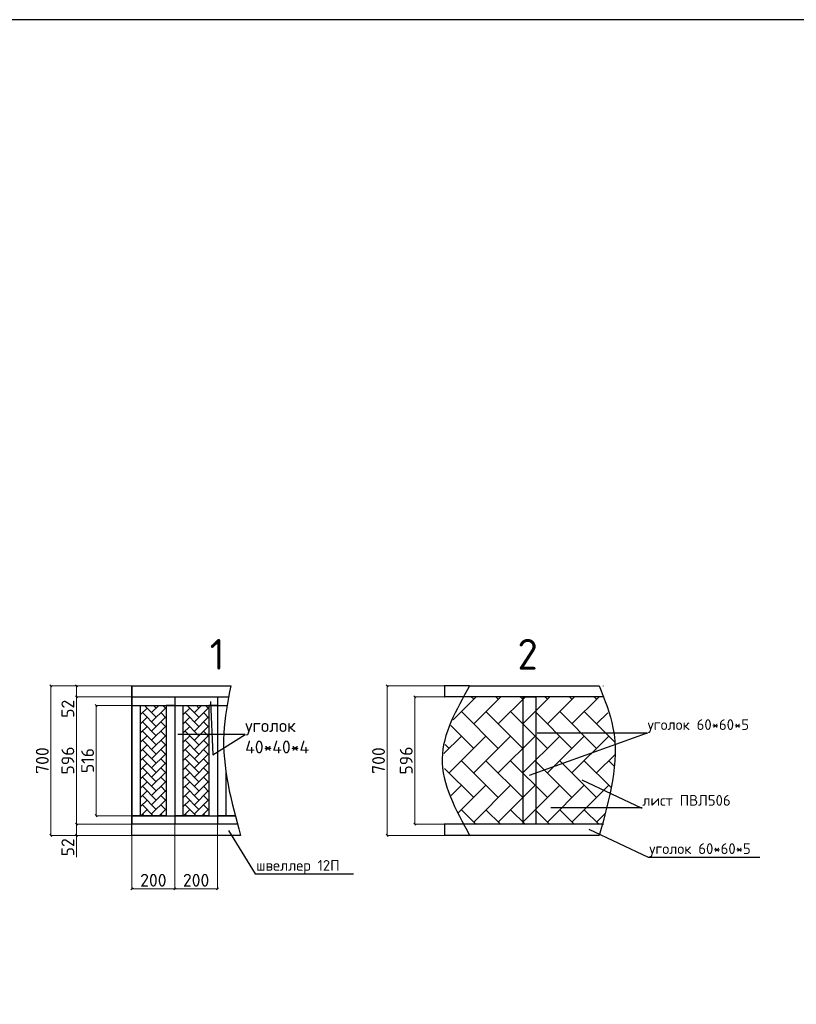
# Model space of a CAD drawing. Header units: millimetres. Extents: x -34827 to 118056, y 11959 to 116489.
# Tile 25 of 105: x 11011 to 29174, y 93449 to 116489. Entities that reach past the tile are written whole.
import ezdxf
from ezdxf import colors
from ezdxf.entities.mleader import LeaderData, LeaderLine
from ezdxf.math import Vec2, Vec3

# ---------------------------------------------------------------- set-up
doc = ezdxf.new("R2010")
doc.units = ezdxf.units.MM
doc.layers.add('Осн. контур о', color=7, linetype='Continuous')
doc.layers.add('Основные', color=7, linetype='Continuous')
doc.layers.add('Размеры', color=7, linetype='Continuous', lineweight=15)
doc.styles.add('KDIMTEXTSTYLE', font='GOST_AU.SHX', dxfattribs={"width": 0.96, "oblique": 15, "height": 5})
doc.styles.get("Standard").update_dxf_attribs({"font": 'isocpeur.ttf'})
doc.styles.add('Геннадий 1000', font='isocpeur.ttf', dxfattribs={"height": 300})
doc.dimstyles.new('Копия KDIMSTYLE (1.00)', dxfattribs={"dimtxt": 5, "dimasz": 1, "dimexe": 2, "dimexo": 0, "dimgap": 1, "dimtad": 1, "dimlfac": 100, "dimzin": 9, "dimtxsty": 'KDIMTEXTSTYLE', "dimblk": 'OBLIQUE', "dimcen": 0, "dimdle": 1, "dimadec": 0, "dimazin": 0, "dimtfac": 0.667, "dimtmove": 0, "dimatfit": 3, "dimldrblk": 'OBLIQUE', "dimfxl": 1, "dimtvp": 1, "dimtolj": 1, "dimtzin": 0, "dimarcsym": 0})
doc.dimstyles.new('Размер 1000', dxfattribs={"dimtxt": 300, "dimasz": 50, "dimexe": 0.18, "dimexo": 0.0625, "dimgap": 50, "dimtad": 1, "dimdec": 0, "dimrnd": 1, "dimzin": 0, "dimdsep": 46, "dimtxsty": 'Standard', "dimblk": 'OBLIQUE', "dimcen": -0.09, "dimclrd": 5, "dimclre": 5, "dimclrt": 5, "dimadec": 0, "dimazin": 0, "dimtfac": 1, "dimtdec": 0, "dimtofl": 0, "dimtmove": 0, "dimatfit": 3, "dimldrblk": 'OBLIQUE', "dimfxl": 1, "dimtolj": 1, "dimtzin": 0, "dimlwd": 13, "dimlwe": 13, "dimarcsym": 0})

# ---------------------------------------------------------------- blocks, each defined once
blk = doc.blocks.new('_Oblique')
at = {"color": 0, "linetype": 'ByBlock', "lineweight": -2}
blk.add_line((-0.5, -0.5), (0.5, 0.5), dxfattribs=at)
blk = doc.blocks.new('*D238')
at = {"layer": 'Defpoints', "color": 0, "transparency": 16777216}
for p in [(21533.82256130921, 100903.3431322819), (19603.12049554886, 97403.34313228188), (21533.82256130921, 97403.34313228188)]:
    blk.add_point(p, dxfattribs=at)
at = {"layer": 'Размеры', "color": 5, "lineweight": 13, "transparency": 16777216}
for p, q in [((21533.76006130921, 100903.3431322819), (19602.94049554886, 100903.3431322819)), ((19603.12049554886, 100903.3431322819), (19603.12049554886, 97403.34313228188)), ((21533.76006130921, 97403.34313228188), (19602.94049554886, 97403.34313228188))]:
    blk.add_line(p, q, dxfattribs=at)
at = {"layer": 'Размеры', "color": 5, "lineweight": 13, "transparency": 16777216, "xscale": 50, "yscale": 50, "zscale": 50}
for p, rotation in [((19603.12049554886, 100903.3431322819), 90), ((19603.12049554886, 97403.34313228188), 270)]:
    blk.add_blockref('_Oblique', p, dxfattribs=dict(at, rotation=rotation))
at = {"layer": 'Размеры', "color": 5, "transparency": 16777216, "insert": (19403.12049554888, 99153.34313228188), "char_height": 300, "attachment_point": 5, "rotation": 90}
blk.add_mtext('\\A1;700', dxfattribs=at)
blk = doc.blocks.new('*D174')
at = {"layer": 'Defpoints', "color": 0, "transparency": 16777216}
for p in [(21533.82256130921, 97663.34313227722), (20942.44514062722, 97403.34313228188), (21533.82256130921, 97403.34313228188)]:
    blk.add_point(p, dxfattribs=at)
at = {"layer": 'Размеры', "color": 0, "lineweight": -2, "transparency": 16777216}
for p, q in [((21533.82256130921, 97663.34313227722), (20940.44514062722, 97663.34313227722)), ((20942.44514062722, 97664.34313227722), (20942.44514062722, 97402.34313228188)), ((21533.82256130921, 97403.34313228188), (20940.44514062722, 97403.34313228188))]:
    blk.add_line(p, q, dxfattribs=at)
for p, rotation in [((20942.44514062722, 97663.34313227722), 90), ((20942.44514062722, 97403.34313228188), 270)]:
    blk.add_blockref('_Oblique', p, dxfattribs=dict(at, rotation=rotation))
at = {"layer": 'Размеры', "color": 0, "transparency": 16777216, "insert": (20938.94514062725, 97533.34313227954), "char_height": 5, "attachment_point": 5, "rotation": 90, "style": 'KDIMTEXTSTYLE'}
blk.add_mtext('\\A1;60', dxfattribs=at)
blk = doc.blocks.new('*D175')
at = {"layer": 'Defpoints', "color": 0, "transparency": 16777216}
for p in [(21533.82256130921, 100903.3431322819), (20942.44514062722, 100643.3431322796), (21533.82256130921, 100643.3431322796)]:
    blk.add_point(p, dxfattribs=at)
at = {"layer": 'Размеры', "color": 0, "lineweight": -2, "transparency": 16777216}
for p, q in [((21533.82256130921, 100903.3431322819), (20940.44514062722, 100903.3431322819)), ((20942.44514062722, 100904.3431322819), (20942.44514062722, 100642.3431322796)), ((21533.82256130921, 100643.3431322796), (20940.44514062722, 100643.3431322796))]:
    blk.add_line(p, q, dxfattribs=at)
for p, rotation in [((20942.44514062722, 100903.3431322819), 90), ((20942.44514062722, 100643.3431322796), 270)]:
    blk.add_blockref('_Oblique', p, dxfattribs=dict(at, rotation=rotation))
at = {"layer": 'Размеры', "color": 0, "transparency": 16777216, "insert": (20938.94514062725, 100773.3431322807), "char_height": 5, "width": 2.069072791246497e-13, "attachment_point": 5, "rotation": 90, "style": 'KDIMTEXTSTYLE'}
blk.add_mtext('\\A1;60', dxfattribs=at)
blk = doc.blocks.new('*D176')
at = {"layer": 'Defpoints', "color": 0, "transparency": 16777216}
for p in [(20942.94514062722, 100642.8431322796), (20251.06771994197, 97663.34313227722), (20942.4451406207, 97663.34313227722)]:
    blk.add_point(p, dxfattribs=at)
at = {"layer": 'Размеры', "color": 5, "lineweight": 13, "transparency": 16777216}
for p, q in [((20942.88264062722, 100642.8431322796), (20250.88771994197, 100642.8431322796)), ((20251.06771994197, 100642.8431322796), (20251.06771994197, 97663.34313227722)), ((20942.3826406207, 97663.34313227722), (20250.88771994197, 97663.34313227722))]:
    blk.add_line(p, q, dxfattribs=at)
at = {"layer": 'Размеры', "color": 5, "lineweight": 13, "transparency": 16777216, "xscale": 50, "yscale": 50, "zscale": 50}
for p, rotation in [((20251.06771994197, 100642.8431322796), 90), ((20251.06771994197, 97663.34313227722), 270)]:
    blk.add_blockref('_Oblique', p, dxfattribs=dict(at, rotation=rotation))
at = {"layer": 'Размеры', "color": 5, "transparency": 16777216, "insert": (20051.06771994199, 99153.09313227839), "char_height": 300, "attachment_point": 5, "rotation": 90}
blk.add_mtext('\\A1;596', dxfattribs=at)
blk = doc.blocks.new('_None')
blk = doc.blocks.new('*D239')
at = {"color": 5, "lineweight": 13, "transparency": 16777216}
for p, q in [((13636.80328683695, 97663.2806322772), (13636.80328683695, 96151.96603670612)), ((14636.80328683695, 97663.2806322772), (14636.80328683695, 96151.96603670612)), ((13636.80328683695, 96152.14603670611), (14636.80328683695, 96152.14603670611))]:
    blk.add_line(p, q, dxfattribs=at)
at = {"layer": 'Defpoints', "color": 0, "transparency": 16777216}
for p in [(13636.80328683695, 97663.3431322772), (14636.80328683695, 97663.3431322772), (14636.80328683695, 96152.14603670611)]:
    blk.add_point(p, dxfattribs=at)
at = {"color": 5, "lineweight": 13, "transparency": 16777216, "xscale": 50, "yscale": 50, "zscale": 50, "rotation": 180}
blk.add_blockref('_Oblique', (13636.80328683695, 96152.14603670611), dxfattribs=at)
at = {"color": 5, "lineweight": 13, "transparency": 16777216, "xscale": 50, "yscale": 50, "zscale": 50}
blk.add_blockref('_Oblique', (14636.80328683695, 96152.14603670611), dxfattribs=at)
at = {"color": 5, "transparency": 16777216, "insert": (14136.80328683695, 96352.14603670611), "char_height": 300, "attachment_point": 5}
blk.add_mtext('\\A1;200', dxfattribs=at)
blk = doc.blocks.new('*D240')
at = {"color": 5, "lineweight": 13, "transparency": 16777216}
for p, q in [((14636.80328683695, 97663.2806322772), (14636.80328683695, 96151.96603670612)), ((15636.80328683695, 97663.2806322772), (15636.80328683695, 96151.96603670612)), ((14636.80328683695, 96152.14603670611), (15636.80328683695, 96152.14603670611))]:
    blk.add_line(p, q, dxfattribs=at)
at = {"layer": 'Defpoints', "color": 0, "transparency": 16777216}
for p in [(14636.80328683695, 97663.3431322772), (15636.80328683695, 97663.3431322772), (15636.80328683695, 96152.14603670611)]:
    blk.add_point(p, dxfattribs=at)
at = {"color": 5, "lineweight": 13, "transparency": 16777216, "xscale": 50, "yscale": 50, "zscale": 50, "rotation": 180}
blk.add_blockref('_Oblique', (14636.80328683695, 96152.14603670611), dxfattribs=at)
at = {"color": 5, "lineweight": 13, "transparency": 16777216, "xscale": 50, "yscale": 50, "zscale": 50}
blk.add_blockref('_Oblique', (15636.80328683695, 96152.14603670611), dxfattribs=at)
at = {"color": 5, "transparency": 16777216, "insert": (15136.80328683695, 96352.14603670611), "char_height": 300, "attachment_point": 5}
blk.add_mtext('\\A1;200', dxfattribs=at)
blk = doc.blocks.new('*D241')
at = {"color": 5, "lineweight": 13, "transparency": 16777216}
for p, q in [((13636.74078683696, 100443.3431322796), (12798.60247615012, 100443.3431322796)), ((12798.78247615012, 97863.34313227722), (12798.78247615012, 100443.3431322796)), ((13636.74078683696, 97863.34313227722), (12798.60247615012, 97863.34313227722))]:
    blk.add_line(p, q, dxfattribs=at)
at = {"layer": 'Defpoints', "color": 0, "transparency": 16777216}
for p in [(12798.78247615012, 100443.3431322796), (13636.80328683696, 100443.3431322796), (13636.80328683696, 97863.34313227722)]:
    blk.add_point(p, dxfattribs=at)
at = {"color": 5, "lineweight": 13, "transparency": 16777216, "xscale": 50, "yscale": 50, "zscale": 50}
for p, rotation in [((12798.78247615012, 100443.3431322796), 90), ((12798.78247615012, 97863.34313227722), 270)]:
    blk.add_blockref('_Oblique', p, dxfattribs=dict(at, rotation=rotation))
at = {"color": 5, "transparency": 16777216, "insert": (12598.78247615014, 99153.34313227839), "char_height": 300, "attachment_point": 5, "rotation": 90}
blk.add_mtext('\\A1;516', dxfattribs=at)
blk = doc.blocks.new('*D177')
at = {"color": 5, "lineweight": 13, "transparency": 16777216}
for p, q in [((13636.74078683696, 100643.3431322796), (12336.72226285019, 100643.3431322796)), ((12336.90226285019, 100643.3431322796), (12336.90226285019, 97663.84313227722)), ((13634.24078683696, 97663.84313227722), (12336.72226285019, 97663.84313227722))]:
    blk.add_line(p, q, dxfattribs=at)
at = {"layer": 'Defpoints', "color": 0, "transparency": 16777216}
for p in [(13636.80328683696, 100643.3431322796), (12336.90226285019, 97663.84313227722), (13634.30328683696, 97663.84313227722)]:
    blk.add_point(p, dxfattribs=at)
at = {"color": 5, "lineweight": 13, "transparency": 16777216, "xscale": 50, "yscale": 50, "zscale": 50}
for p, rotation in [((12336.90226285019, 100643.3431322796), 90), ((12336.90226285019, 97663.84313227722), 270)]:
    blk.add_blockref('_Oblique', p, dxfattribs=dict(at, rotation=rotation))
at = {"color": 5, "transparency": 16777216, "insert": (12136.90226285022, 99153.59313227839), "char_height": 300, "attachment_point": 5, "rotation": 90}
blk.add_mtext('\\A1;596', dxfattribs=at)
blk = doc.blocks.new('*D242')
at = {"color": 5, "lineweight": 13, "transparency": 16777216}
for p, q in [((13878.48660274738, 100903.3431322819), (12336.72226285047, 100903.3431322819)), ((12336.90226285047, 100903.3431322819), (12336.90226285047, 100643.3431322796)), ((13746.20045517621, 100643.3431322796), (12336.72226285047, 100643.3431322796)), ((12336.90226285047, 100643.3431322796), (12336.90226285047, 100133.3431322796))]:
    blk.add_line(p, q, dxfattribs=at)
at = {"layer": 'Defpoints', "color": 0, "transparency": 16777216}
for p in [(13878.54910274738, 100903.3431322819), (12336.90226285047, 100643.3431322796), (13746.26295517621, 100643.3431322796)]:
    blk.add_point(p, dxfattribs=at)
at = {"color": 5, "lineweight": 13, "transparency": 16777216, "xscale": 50, "yscale": 50, "zscale": 50}
for p, rotation in [((12336.90226285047, 100903.3431322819), 90), ((12336.90226285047, 100643.3431322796), 270)]:
    blk.add_blockref('_Oblique', p, dxfattribs=dict(at, rotation=rotation))
at = {"color": 5, "transparency": 16777216, "insert": (12136.90226285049, 100363.3431322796), "char_height": 300, "attachment_point": 5, "rotation": 90}
blk.add_mtext('\\A1;52', dxfattribs=at)
blk = doc.blocks.new('*D178')
at = {"color": 5, "lineweight": 13, "transparency": 16777216}
for p, q in [((13898.68387511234, 97663.34313227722), (12336.72226285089, 97663.34313227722)), ((12336.90226285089, 97663.34313227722), (12336.90226285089, 97403.34313228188)), ((13817.34679764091, 97403.34313228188), (12336.72226285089, 97403.34313228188)), ((12336.90226285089, 97403.34313228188), (12336.90226285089, 96893.34313228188))]:
    blk.add_line(p, q, dxfattribs=at)
at = {"layer": 'Defpoints', "color": 0, "transparency": 16777216}
for p in [(13898.74637511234, 97663.34313227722), (12336.90226285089, 97403.34313228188), (13817.40929764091, 97403.34313228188)]:
    blk.add_point(p, dxfattribs=at)
at = {"color": 5, "lineweight": 13, "transparency": 16777216, "xscale": 50, "yscale": 50, "zscale": 50}
for p, rotation in [((12336.90226285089, 97663.34313227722), 90), ((12336.90226285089, 97403.34313228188), 270)]:
    blk.add_blockref('_Oblique', p, dxfattribs=dict(at, rotation=rotation))
at = {"color": 5, "transparency": 16777216, "insert": (12136.90226285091, 97123.34313228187), "char_height": 300, "attachment_point": 5, "rotation": 90}
blk.add_mtext('\\A1;52', dxfattribs=at)
blk = doc.blocks.new('*D179')
at = {"color": 5, "lineweight": 13, "transparency": 16777216}
for p, q in [((13107.54193279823, 100903.3431322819), (11739.22652944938, 100903.3431322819)), ((11739.40652944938, 97403.34313228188), (11739.40652944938, 100903.3431322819)), ((13292.65518555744, 97403.34313228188), (11739.22652944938, 97403.34313228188))]:
    blk.add_line(p, q, dxfattribs=at)
at = {"layer": 'Defpoints', "color": 0, "transparency": 16777216}
for p in [(11739.40652944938, 100903.3431322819), (13107.60443279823, 100903.3431322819), (13292.71768555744, 97403.34313228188)]:
    blk.add_point(p, dxfattribs=at)
at = {"color": 5, "lineweight": 13, "transparency": 16777216, "xscale": 50, "yscale": 50, "zscale": 50}
for p, rotation in [((11739.40652944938, 100903.3431322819), 90), ((11739.40652944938, 97403.34313228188), 270)]:
    blk.add_blockref('_Oblique', p, dxfattribs=dict(at, rotation=rotation))
at = {"color": 5, "transparency": 16777216, "insert": (11539.40652944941, 99153.34313228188), "char_height": 300, "attachment_point": 5, "rotation": 90}
blk.add_mtext('\\A1;700', dxfattribs=at)

msp = doc.modelspace()

# ---------------------------------------------------------------- hatches: boundary and pattern name
at = {"lineweight": 25, "true_color": 0x000000, "transparency": 33554641}
h = msp.add_hatch(dxfattribs=at)
h.set_pattern_fill('AR-HBONE', color=18, scale=4, angle=90)
h.set_pattern_definition([(135, (-561154.6054241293, 302893.4285899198), (-574.7363917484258, 3.519245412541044e-14), [1219.2, -406.4]), (225, (-561441.97342413, 303180.7965899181), (-574.7363917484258, 9.203587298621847e-14), [1219.200000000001, -406.4000000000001])])
edge = h.paths.add_edge_path()
edge.add_spline(control_points=[(24632.4886982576, 97653.34313228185), (24829.88770324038, 98443.05770001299), (25010.77420628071, 99098.27122915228), (24910.89543990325, 99764.6116578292), (24655.42136473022, 100653.3431322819)], knot_values=[14.77172268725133, 14.77172268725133, 14.77172268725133, 14.77172268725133, 51.63346421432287, 57.50153844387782, 57.50153844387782, 57.50153844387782, 57.50153844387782], degree=3, periodic=0)
edge.add_line((24655.42136473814, 100653.3431322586), (21394.79235216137, 100653.3431322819))
edge.add_spline(control_points=[(21394.79235216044, 100653.3431322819), (21034.59523764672, 99897.68363622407), (20774.00253044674, 99154.93868394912), (21160.71619671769, 98128.51876673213), (21398.54130627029, 97653.34313228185)], knot_values=[14.99365059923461, 14.99365059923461, 14.99365059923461, 14.99365059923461, 36.3305963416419, 59.7470477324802, 59.7470477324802, 59.7470477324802, 59.7470477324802], degree=3, periodic=0)
edge.add_line((21398.54130627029, 97653.34313228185), (24632.48869825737, 97653.34313228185))
at = {"layer": 'Осн. контур о', "lineweight": 0, "true_color": 0x000000, "transparency": 33554641}
h = msp.add_hatch(dxfattribs=at)
h.set_pattern_fill('AR-HBONE', color=18, scale=1.5)
h.set_pattern_definition([(45, (-548427.5390822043, 896858.8580287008), (0, 215.5261469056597), [457.2, -152.4]), (135, (-548319.7760822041, 896966.6210287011), (2.131628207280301e-14, 215.5261469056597), [457.2, -152.4])])
h.paths.add_polyline_path([(14436.80328683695, 100443.3431322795), (13836.80328683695, 100443.3431322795), (13836.80328683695, 97863.3431322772), (14436.80328683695, 97863.3431322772)])
h = msp.add_hatch(dxfattribs=at)
h.set_pattern_fill('AR-HBONE', color=18, scale=1.5)
h.set_pattern_definition([(45, (-547427.5390822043, 896858.8580287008), (0, 215.5261469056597), [457.2, -152.4]), (135, (-547319.7760822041, 896966.6210287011), (2.131628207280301e-14, 215.5261469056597), [457.2, -152.4])])
h.paths.add_polyline_path([(15436.80328683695, 100443.3431322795), (14836.80328683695, 100443.3431322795), (14836.80328683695, 97863.3431322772), (15436.80328683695, 97863.3431322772)])

# ---------------------------------------------------------------- linework, layer by layer
msp.add_lwpolyline([(-34826.51503399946, 70409.72816824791), (118056.4578630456, 70409.72816824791), (118056.4578630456, 116489.1868355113), (-34826.51503399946, 116489.1868355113)], close=True)
for points in [[(13636.80328683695, 100903.3431322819), (13636.80328683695, 100903.3431322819), (15946.87409891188, 100903.3431322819)], [(16172.98540534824, 97403.34313228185), (13636.80328683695, 97403.34313228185), (13636.80328683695, 100903.3431322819)], [(13636.80328683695, 100903.3431322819), (13636.80328683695, 100303.3431322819)], [(13636.80328683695, 100903.3431322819), (13636.80328683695, 98303.34313228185)], [(13636.80328683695, 100903.3431322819), (13636.80328683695, 100643.3431322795), (15896.46385039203, 100643.3431322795)], [(21533.82256130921, 100903.3431322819), (24565.48550476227, 100903.3431322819), (24565.48550476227, 100903.3431322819)], [(24663.12074548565, 100893.3431322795), (24666.69472533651, 100903.3431322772)], [(13636.80328683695, 100643.3431322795), (13636.80328683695, 97663.3431322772)], [(13636.80328683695, 100643.3431322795), (13636.80328683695, 100443.3431322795), (14636.80328683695, 100443.3431322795), (14436.80328683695, 100443.3431322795), (14436.80328683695, 97863.3431322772), (14436.80328683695, 97863.3431322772), (13636.80328683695, 97863.3431322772), (13836.80328683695, 97863.3431322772), (13836.80328683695, 100443.3431322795)], [(14636.80328683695, 100643.3431322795), (14636.80328683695, 97663.3431322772)], [(14636.80328683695, 100643.3431322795), (14636.80328683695, 100443.3431322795), (15636.80328683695, 100443.3431322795), (15436.80328683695, 100443.3431322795), (15436.80328683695, 97863.3431322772), (15436.80328683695, 97863.3431322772), (14636.80328683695, 97863.3431322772), (14836.80328683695, 97863.3431322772), (14836.80328683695, 100443.3431322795)], [(15636.80328683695, 100643.3431322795), (15636.80328683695, 97663.3431322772)], [(15636.80328683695, 100643.3431322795), (15636.80328683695, 100443.3431322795), (15860.31714021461, 100443.3431322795)], [(24663.12074548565, 100653.3431322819), (24663.12074548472, 100643.3431322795), (21394.79235216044, 100643.3431322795)], [(22782.58456773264, 97663.3431322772), (22782.58456773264, 100643.3431322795), (23082.58456773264, 100643.3431322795), (23082.58456773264, 97663.3431322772)], [(16050.71051503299, 97863.3431322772), (15636.80328683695, 97863.3431322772), (15836.80328683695, 97863.3431322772), (15836.80328683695, 98866.61273289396)], [(13636.80328683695, 97863.3431322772), (16050.71051503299, 97863.3431322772)], [(14739.94331683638, 97863.3431322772), (14939.94331683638, 97863.3431322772)], [(15739.94331683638, 97863.3431322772), (15939.94331683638, 97863.3431322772)], [(16103.173042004, 97663.3431322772), (13636.80328683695, 97663.3431322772)], [(24663.12074548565, 97653.34313228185), (24666.69472533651, 97663.3431322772), (21398.3663320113, 97663.3431322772)], [(24565.48550476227, 97403.34313228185), (24565.48550476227, 97403.34313228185), (21533.82256130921, 97403.34313228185), (21533.82256130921, 97403.34313228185)]]:
    msp.add_lwpolyline(points)
for points in [[(15946.87409891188, 100903.3431322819), (15782.94023846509, 99791.34007469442), (16172.98540534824, 97403.34313228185)], [(21533.82256130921, 100903.3431322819), (20889.8798300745, 99204.77952286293), (21533.82256130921, 97403.34313228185)], [(24565.48550476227, 100903.3431322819), (24885.60951443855, 99922.26023040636), (24565.48550476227, 97403.34313228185)]]:
    msp.add_spline(points, degree=3)
at = {"layer": 'Размеры'}
msp.add_lwpolyline([(13836.80328683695, 100443.3431322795), (13836.80328683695, 97863.3431322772)], dxfattribs=at)

# ---------------------------------------------------------------- texts
at = {"color": 7, "char_height": 300, "attachment_point": 1, "style": 'Геннадий 1000'}
for s, insert in [('{\\H2.4x;\\W0.965;1}', (15454.91562556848, 101999.5986741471)), ('{\\H2.4x;\\W0.965;2}', (22652.82173774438, 101999.5986741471))]:
    msp.add_mtext(s, dxfattribs=dict(at, insert=insert))

# ---------------------------------------------------------------- dimensions: what is measured, and where the dimension line sits
for base, p1, p2, picture, middle in [((11739.40652944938, 100903.3431322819), (13292.71768555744, 97403.34313228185), (13107.60443279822, 100903.3431322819), '*D179', (11539.40652944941, 99153.34313228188)), ((12336.90226285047, 100643.3431322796), (13878.54910274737, 100903.3431322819), (13746.2629551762, 100643.3431322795), '*D242', (12136.90226285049, 100363.3431322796)), ((12336.90226285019, 97663.84313227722), (13636.80328683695, 100643.3431322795), (13634.30328683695, 97663.8431322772), '*D177', (12136.90226285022, 99153.59313227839)), ((12798.78247615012, 100443.3431322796), (13636.80328683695, 97863.3431322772), (13636.80328683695, 100443.3431322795), '*D241', (12598.78247615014, 99153.34313227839)), ((12336.90226285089, 97403.34313228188), (13898.74637511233, 97663.3431322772), (13817.4092976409, 97403.34313228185), '*D178', (12136.90226285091, 97123.34313228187))]:
    dim = msp.add_linear_dim(base=base, p1=p1, p2=p2, angle=90, dimstyle='Размер 1000', override={"dimlfac": 0.2})
    dim.commit()
    dim.dimension.update_dxf_attribs({"geometry": picture, "text_midpoint": middle})
for base, p1, p2, picture, middle in [((14636.80328683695, 96152.14603670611), (13636.80328683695, 97663.3431322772), (14636.80328683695, 97663.3431322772), '*D239', (14136.80328683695, 96352.14603670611)), ((15636.80328683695, 96152.14603670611), (14636.80328683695, 97663.3431322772), (15636.80328683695, 97663.3431322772), '*D240', (15136.80328683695, 96352.14603670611))]:
    dim = msp.add_linear_dim(base=base, p1=p1, p2=p2, dimstyle='Размер 1000', override={"dimlfac": 0.2})
    dim.commit()
    dim.dimension.update_dxf_attribs({"geometry": picture, "text_midpoint": middle})
at = {"layer": 'Размеры'}
for base, p1, p2, picture, middle in [((19603.12049554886, 97403.34313228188), (21533.82256130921, 100903.3431322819), (21533.82256130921, 97403.34313228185), '*D238', (19403.12049554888, 99153.34313228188)), ((20251.06771994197, 97663.34313227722), (20942.94514062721, 100642.8431322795), (20942.44514062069, 97663.3431322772), '*D176', (20051.06771994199, 99153.09313227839))]:
    dim = msp.add_linear_dim(base=base, p1=p1, p2=p2, angle=90, dimstyle='Размер 1000', override={"dimlfac": 0.2}, dxfattribs=at)
    dim.commit()
    dim.dimension.update_dxf_attribs({"geometry": picture, "text_midpoint": middle})
for base, p1, p2, picture, middle in [((20942.44514062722, 100643.3431322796), (21533.82256130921, 100903.3431322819), (21533.82256130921, 100643.3431322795), '*D175', (20938.94514062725, 100773.3431322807)), ((20942.44514062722, 97403.34313228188), (21533.82256130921, 97663.3431322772), (21533.82256130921, 97403.34313228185), '*D174', (20938.94514062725, 97533.34313227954))]:
    dim = msp.add_linear_dim(base=base, p1=p1, p2=p2, angle=90, text='60', dimstyle='Копия KDIMSTYLE (1.00)', override={"dimlfac": 10}, dxfattribs=at)
    dim.commit()
    dim.dimension.update_dxf_attribs({"geometry": picture, "text_midpoint": middle})

# ---------------------------------------------------------------- leaders
at = {"layer": 'Основные'}
ml = msp.add_multileader_mtext('Standard', dxfattribs=at)
ml.set_content('уголок 60*60*5 ', color=256, style='Геннадий 1000')
ml.set_leader_properties(color=5)
ml.set_arrow_properties(name='NONE')
ml.build(insert=Vec2(0, 0))
ml.multileader.update_dxf_attribs({"text_left_attachment_type": 5, "text_right_attachment_type": 5, "dogleg_length": 0.5655466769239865, "arrow_head_size": 100})
ctx = ml.context
ctx.base_point, ctx.char_height, ctx.arrow_head_size, ctx.landing_gap_size, ctx.plane_origin = Vec3(25695.54235333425, 99794.44112795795), 250, 100, 0, Vec3(22862.4766793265, 96937.54436744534)
ctx.left_attachment, ctx.right_attachment = 5, 5
notes = []
notes.append((ctx, [(0, (1, 1, 0), (25667.26501948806, 99794.44112795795), (1, 0), 28.27733384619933, [(0, [(22932.58456773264, 98813.69470964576)], 0, [])])]))
ctx.mtext.insert, ctx.mtext.flow_direction = Vec3(25695.54235333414, 100119.441127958), 5
ml = msp.add_multileader_mtext('Standard', dxfattribs=at)
ml.set_content('лист ПВЛ506', color=256, style='Геннадий 1000')
ml.set_leader_properties(color=5)
ml.set_arrow_properties(name='NONE')
ml.build(insert=Vec2(0, 0))
ml.multileader.update_dxf_attribs({"text_left_attachment_type": 5, "text_right_attachment_type": 5, "dogleg_length": 0.5655466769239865, "arrow_head_size": 100})
ctx = ml.context
ctx.base_point, ctx.char_height, ctx.arrow_head_size, ctx.landing_gap_size, ctx.plane_origin = Vec3(25572.44375792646, 98047.02862525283), 250, 100, 0, Vec3(24088.49114287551, 96827.08567517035)
ctx.left_attachment, ctx.right_attachment = 5, 5
notes.append((ctx, [(0, (1, 1, 0), (25544.16642408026, 98047.02862525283), (1, 0), 28.27733384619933, [(0, [(24158.59903128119, 98703.2360173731)], 0, [])])]))
ctx.mtext.insert, ctx.mtext.flow_direction = Vec3(25572.44375792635, 98347.02862525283), 5
ml = msp.add_multileader_mtext('Standard', dxfattribs=at)
ml.set_content('швеллер 12П ', color=256, style='Геннадий 1000')
ml.set_leader_properties(color=5)
ml.set_arrow_properties(name='NONE')
ml.build(insert=Vec2(0, 0))
ml.multileader.update_dxf_attribs({"text_left_attachment_type": 5, "text_right_attachment_type": 5, "dogleg_length": 0.5655466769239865, "arrow_head_size": 100})
ctx = ml.context
ctx.base_point, ctx.char_height, ctx.arrow_head_size, ctx.landing_gap_size, ctx.plane_origin = Vec3(16542.43514052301, 96499.5809506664), 250, 100, 0, Vec3(15826.52071047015, 95639.01912717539)
ctx.left_attachment, ctx.right_attachment = 5, 5
notes.append((ctx, [(0, (1, 1, 0), (16514.15780667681, 96499.5809506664), (1, 0), 28.27733384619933, [(0, [(15896.62859887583, 97515.16946937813)], 0, [])])]))
ctx.mtext.insert, ctx.mtext.flow_direction = Vec3(16542.43514052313, 96824.5809506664), 5
ml = msp.add_multileader_mtext('Standard', dxfattribs=at)
ml.set_content('уголок 60*60*5 ', color=256, style='Геннадий 1000')
ml.set_leader_properties(color=5)
ml.set_arrow_properties(name='NONE')
ml.build(insert=Vec2(0, 0))
ml.multileader.update_dxf_attribs({"text_left_attachment_type": 5, "text_right_attachment_type": 5, "dogleg_length": 0.5655466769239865, "arrow_head_size": 100})
ctx = ml.context
ctx.base_point, ctx.char_height, ctx.arrow_head_size, ctx.landing_gap_size, ctx.plane_origin = Vec3(25734.66286478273, 96891.39799023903), 250, 100, 0, Vec3(24250.71024973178, 95671.45504015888)
ctx.left_attachment, ctx.right_attachment = 5, 5
notes.append((ctx, [(0, (1, 1, 0), (25706.38553093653, 96891.39799023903), (1, 0), 28.27733384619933, [(0, [(24320.81813813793, 97547.6053823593)], 0, [])])]))
ctx.mtext.insert, ctx.mtext.flow_direction = Vec3(25734.66286478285, 97216.39799023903), 5
at = {"layer": 'Размеры'}
ml = msp.add_multileader_mtext('Standard', dxfattribs=at)
ml.set_content('уголок 40*40*4', color=256, style='Геннадий 1000')
ml.set_leader_properties(color=5)
ml.set_arrow_properties(name='NONE')
ml.build(insert=Vec2(0, 0))
ml.multileader.update_dxf_attribs({"text_left_attachment_type": 6, "text_right_attachment_type": 6, "dogleg_length": 0.05, "arrow_head_size": 100})
ctx = ml.context
ctx.base_point, ctx.char_height, ctx.arrow_head_size, ctx.landing_gap_size, ctx.plane_origin = Vec3(16284.0727070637, 99761.37612277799), 300, 100, 0, Vec3(15530.78880507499, 99664.32812357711)
ctx.left_attachment, ctx.right_attachment = 6, 6
notes.append((ctx, [(0, (1, 1, 0), (16284.0227070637, 99761.37612277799), (1, 0), 0.05, [(1, [(15474.27995815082, 100533.6996458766), (15530.78880507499, 99284.32812357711)], 0, [])])]))
ctx.mtext.insert, ctx.mtext.width, ctx.mtext.flow_direction = Vec3(16284.07270706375, 100121.376122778), 1556.72632972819, 5
for ctx, leaders in notes:
    for number, flags, end, landing, length, lines in leaders:
        leader = LeaderData()
        leader.index, (leader.has_last_leader_line, leader.has_dogleg_vector, leader.attachment_direction) = number, flags
        leader.last_leader_point, leader.dogleg_vector, leader.dogleg_length = Vec3(end), Vec3(landing), length
        for number, points, colour, breaks in lines:
            line = LeaderLine()
            line.index, line.vertices, line.color, line.breaks = number, Vec3.list(points), colors.encode_raw_color(colour), breaks
            leader.lines.append(line)
        ctx.leaders.append(leader)

doc.saveas('drawing.dxf')
